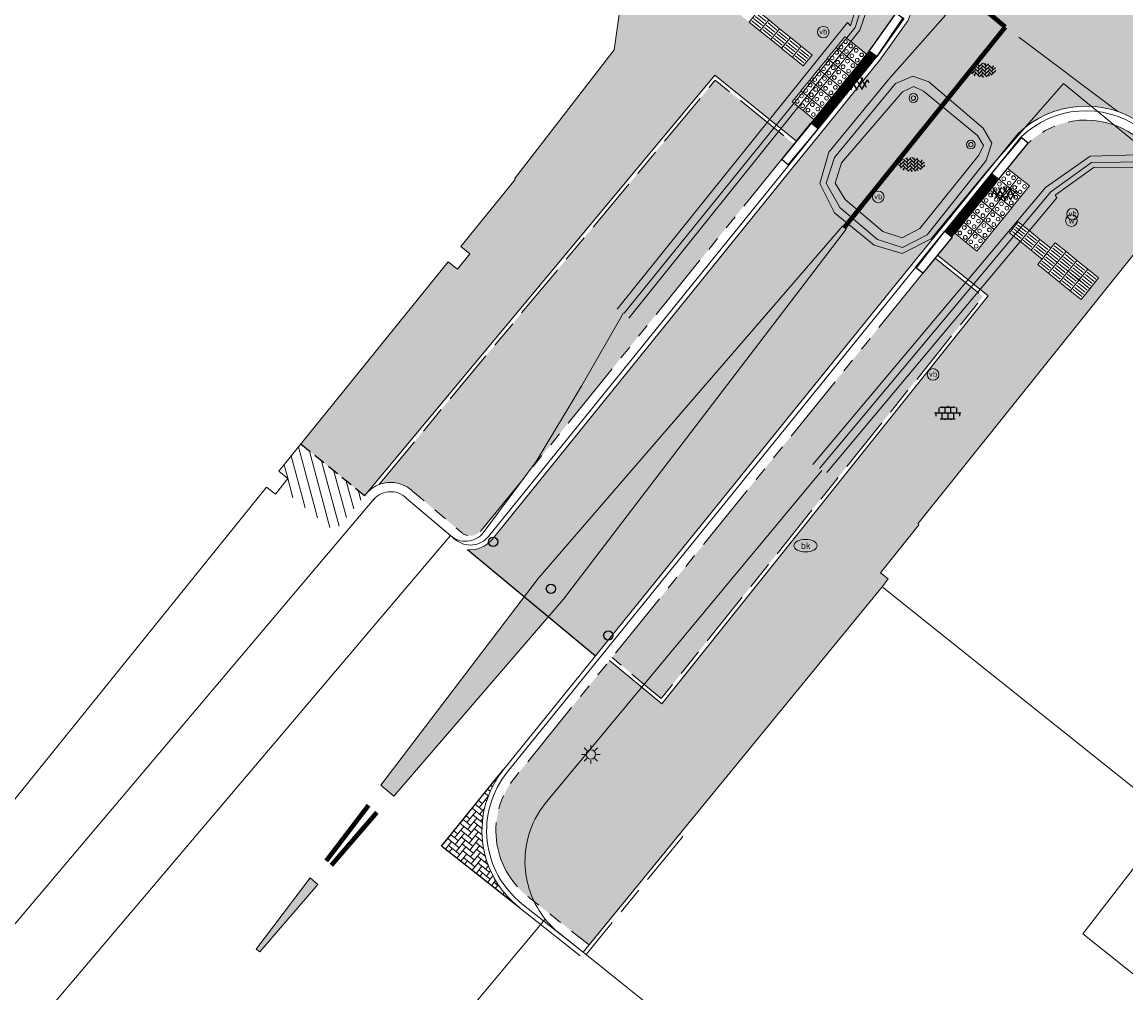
# Model space of a CAD drawing. Header units: metres. Extents: x 187916 to 189411, y 333285 to 334910.
# Tile 80 of 256: x 188410 to 188433, y 334340 to 334361. Entities that reach past the tile are written whole.
import ezdxf
from ezdxf.enums import TextEntityAlignment as Align

# ---------------------------------------------------------------- set-up
doc = ezdxf.new("R2010")
doc.units = ezdxf.units.M
for name, pattern in [('DASHED2', [0.375, 0.25, -0.125]), ('VH-OPSLUITBAND_100X200', [16, 8, -2, 4, -2]), ('VH-TROTTOIRBAND_180-200', [20, 10, -2, 2, -2, 2, -2]), ('VW-1-1_STREEP', [2, 1, -1]), ('VW-30270_STREEP', [3, 0.3, -2.7])]:
    doc.linetypes.add(name, pattern=pattern)
for name, color, linetype, lineweight in [('B-ME-IE-MEUBILAIR_WEGMEUBILAIR-S', 253, 'Continuous', 18), ('B-ME-IE-MEUBILAIR_WEGMEUBILAIR_PAAL-S', 253, 'Continuous', 18), ('B-ME-OG-BEBOUWING_HOOFDGEBOUW-G', 253, 'Continuous', 18), ('B-ME-VH-KANTOPSLUITING_ACHTERKANTBAND-G', 253, 'Continuous', 18), ('B-ME-VH-VERHARDING_ASFALT-G', 253, 'Continuous', 18), ('B-ME-VH-VERHARDING_ASFALT-S', 253, 'Continuous', 25), ('B-ME-VH-VERHARDING_BETONSTRAATSTEEN-G', 253, 'Continuous', 18), ('B-ME-VH-VERHARDING_BETONSTRAATSTEEN-S', 253, 'Continuous', 25), ('B-ME-VH-VERHARDING_TEGEL-S', 253, 'Continuous', 25), ('B-WE-IE-MEUBILAIR-S', 253, 'Continuous', 15), ('B-WE-IE-TERREINAFSCHEIDING_KUNSTMATIG_MUUR-G', 253, 'IE-TERREINAFSCHEIDING_KUNSTMATIG-SO', 15), ('B-WE-OG-BEBOUWING-GV', 253, 'Continuous', 15), ('B-WE-OG-TERREIN_ERF-GV', 253, 'Continuous', 15), ('B-WE-VH-GESLOTENVERHARDING_ASFALT-GV', 253, 'Continuous', 15), ('B-WE-VH-OPENVERHARDING_BETONSTRAATSTEEN-GV', 253, 'Continuous', 15), ('B-WE-VH-OPENVERHARDING_TEGEL-GV', 253, 'Continuous', 15), ('N-WE-GR-HAAG-HG01-A', 96, 'Continuous', 35), ('N-WE-VH-GESLOTENVERHARDING_ASFALT_ZAAGSNEDE-G', 10, 'VH-ZAAGSNEDE-SO', 25), ('N-WE-VH-HERSTRATEN-A-200', 252, 'Continuous', 18), ('N-WE-VH-KANTOPSLUITING_ELEMENT_VERLOOPBAND-G', 42, 'Continuous', 25), ('N-WE-VH-KANTOPSLUITING_OPSLUITBAND_80X200-G', 30, 'VH-OPSLUITBAND_100X200', 15), ('N-WE-VH-KANTOPSLUITING_TROTTOIRBAND_180 200-G', 251, 'VH-TROTTOIRBAND_180-200', 15), ('N-WE-VH-KANTOPSLUITING_VERLOOPBAND-S', 251, 'Continuous', 25), ('N-WE-VH-KANTOPSLUITING_VERLOOPBAND_TBV TEKENING-G', 10, 'Continuous', 25), ('N-WE-VH-KANTOPSLUITING_VOORKANTBAND-G', 7, 'Continuous', 15), ('N-WE-VH-KANTVERHARDING_STREKLAAG_BSS-G', 60, 'Continuous', 18), ('N-WE-VH-VERHARDING_BETONSTRAATSTEEN-GRIJS-A', 250, 'Continuous', 18), ('N-WE-VH-VERHARDING_BETONSTRAATSTEEN-ROOD-A', 11, 'Continuous', 18), ('N-WE-VH-VERHARDING_TEGEL-A', 254, 'Continuous', 5), ('N-WE-VH-VERKEERSTEGEL-S', 7, 'Continuous', 0), ('N-WE-VW-MARKERING_DWARS_DRIEHOEK-G', 251, 'VW-HAAIETAND50_L', 0), ('N-WE-VW-MARKERING_LANGS_STREEP_11-G', 251, 'VW-1-1_STREEP', 0), ('N-WE-VW-MARKERING_LANGS_STREEP_30270_010-G', 251, 'VW-30270_STREEP', 0), ('N-WE-VW-MARKERING_VLAK-G', 251, 'Continuous', 0)]:
    doc.layers.add(name, color=color, linetype=linetype, lineweight=lineweight)
doc.layers.add('N-WE-FIETSPAALTJE-G', color=7, linetype='Continuous')
doc.layers.add('N-WE-VH-MATERIAALSCHEIDING-G', color=7, linetype='DASHED2')
doc.styles.add('NLCS-ISO', font='NLCS-ISO.ttf')
doc.linetypes.add('IE-TERREINAFSCHEIDING_KUNSTMATIG-SO', pattern='A,4,[82,NLCS.SHX,S=0.75,R=90,X=0,Y=0],4,-2', length=10)
doc.linetypes.add('VH-ZAAGSNEDE-SO', pattern='A,1e-05,-2.54,[181,NLCS.SHX,S=2.54,R=0,X=-2.54,Y=0],-5.08,[181,NLCS.SHX,S=2.54,R=180,X=2.54,Y=0],-2.54', length=10.16001)
doc.linetypes.add('VW-HAAIETAND50_L', pattern='A,0,-0.5,[150,NLCS.SHX,S=1,R=0,X=-0.625,Y=-0.25],-0.5', length=1)

# ---------------------------------------------------------------- blocks, each defined once
blk = doc.blocks.new('SIE-MEUBILAIR_PAAL_LICHTMAST-SO')
for points in [[(-0.62, 0), (-1, 0)], [(-0.71, 0.71), (-0.44, 0.44)], [(0, 1), (0, 0.62)], [(0.44, 0.44), (0.71, 0.71)], [(1, 0), (0.62, 0)], [(-0.71, -0.71), (-0.44, -0.44)], [(0, -0.62), (0, -1)], [(0.44, -0.44), (0.71, -0.71)]]:
    blk.add_lwpolyline(points)
blk.add_circle((0, 0), 0.5)
blk = doc.blocks.new('SIE-MEUBILAIR_PUT_BRANDKRAAN-SO')
blk.add_ellipse((0, 0), major_axis=(1.25, 0), ratio=0.54)
at = {"style": 'NLCS-ISO'}
blk.add_text('bk', height=0.75, dxfattribs=at).set_placement((0.03, 0), align=Align.MIDDLE_CENTER)
blk = doc.blocks.new('SVH-ASFALT-SO')
at = {"ltscale": 0.1}
for p, q in [((-3.36, 2.17), (-1.83, 4.83)), ((-1.91, 0.69), (0.95, 5.64)), ((2.75, -0.22), (-0.47, 5.37)), ((0, 0), (3.27, 5.66)), ((4.87, 0.12), (1.65, 5.7)), ((2.18, -0.23), (5.32, 5.22)), ((6.7, 0.95), (4.04, 5.55)), ((-2.72, 1.26), (-3.45, 2.54)), ((0.36, -0.07), (-2.31, 4.55)), ((4.66, 0.07), (7.07, 4.25)), ((7.83, 2.99), (7.15, 4.18))]:
    blk.add_line(p, q, dxfattribs=at)
at = {"style": 'NLCS-ISO'}
blk.add_attdef('KLEUR', text='', height=1.8, dxfattribs=at).set_placement((9.49, 2.74), align=Align.MIDDLE_LEFT)
at = {"style": 'NLCS-ISO', "flags": 1}
blk.add_attdef('FUNCTIE', text='', height=1.8, dxfattribs=at).set_placement((0.12, -3.58), align=Align.MIDDLE_CENTER)
blk = doc.blocks.new('SVH-TEGEL_300X300_DUN_LINT_KL-SO')
for p, q in [((-2.25, 1.36), (-2.25, 0)), ((-1.9, 1.5), (1.9, 1.5)), ((-1.5, 1.62), (-1.5, 1.5)), ((-0.75, 1.5), (-0.75, 0)), ((0, 1.81), (0, 1.5)), ((0, 0), (0, -1.5)), ((0.75, 1.5), (0.75, 0)), ((1.5, 1.62), (1.5, 1.5)), ((2.25, 1.36), (2.25, 0)), ((-3.39, 0), (3.39, 0)), ((-3, 0), (-3, -0.85)), ((-1.9, -1.5), (1.9, -1.5)), ((-1.5, 0), (-1.5, -1.5)), ((-0.75, -1.5), (-0.75, -1.77)), ((0.75, -1.5), (0.75, -1.77)), ((1.5, 0), (1.5, -1.5)), ((3, 0), (3, -0.85))]:
    blk.add_line(p, q)
blk = doc.blocks.new('SIE-WEG_PAAL_VERKEERSBORD-SO')
at = {"color": 0, "linetype": 'ByBlock', "lineweight": 18}
blk.add_circle((0, 0), 1.5, dxfattribs=at)
at = {"color": 0, "linetype": 'ByBlock', "lineweight": 18, "style": 'NLCS-ISO'}
blk.add_text('vb', height=1.5, dxfattribs=at).set_placement((0, 0.13), align=Align.MIDDLE_CENTER)
blk = doc.blocks.new('SIE-WEG_STRAATPOT_WATER-SO')
blk.add_circle((0, 0), 0.4)
at = {"style": 'NLCS-ISO'}
blk.add_text('W', height=0.4, dxfattribs=at).set_placement((-0.213, -0.211))
blk = doc.blocks.new('SVH-BSS_KEIFORMAAT_KEPER-SO')
at = {"ltscale": 0.1}
for p, q in [((-5.34, 0.88), (-4.45, 0)), ((-5.2, 0.74), (-4.03, 1.91)), ((-5.2, -0.74), (-2.97, 1.48)), ((-4.81, -1.84), (-2.97, 0)), ((-4.56, 1.6), (-4.45, 1.48)), ((-3.71, 0.74), (-1.48, -1.48)), ((-3.6, 2.11), (-1.48, 0)), ((-2.48, 2.48), (-1.48, 1.48)), ((-2.23, 0.74), (-0.21, 2.76)), ((-2.23, 2.23), (-1.85, 2.61)), ((-2.23, -0.74), (0, 1.48)), ((-2.23, -2.23), (0, 0)), ((-0.74, 2.23), (1.48, 0)), ((-0.74, 0.74), (1.48, -1.48)), ((0.22, 2.75), (1.48, 1.48)), ((0.74, 2.23), (1.2, 2.68)), ((0.74, 0.74), (2.45, 2.45)), ((0.74, -0.74), (2.97, 1.48)), ((0.74, -2.23), (2.97, 0)), ((2.23, 2.23), (4.45, 0)), ((2.23, 0.74), (4.45, -1.48)), ((3.71, 0.74), (4.5, 1.53)), ((3.71, -0.74), (5.25, 0.79)), ((4.22, 1.72), (4.45, 1.48)), ((5.2, 0.74), (5.39, 0.55)), ((-5.73, -0.2), (-4.45, -1.48)), ((-3.89, -2.41), (-2.97, -1.48)), ((-3.71, -0.74), (-1.48, -2.97)), ((-3.71, -2.23), (-3.27, -2.67)), ((-1.59, -3.08), (0, -1.48)), ((-0.74, -0.74), (1.48, -2.97)), ((-0.74, -2.23), (0.21, -3.18)), ((-0.22, -3.19), (0, -2.97)), ((1.36, -3.09), (2.97, -1.48)), ((2.23, -0.74), (3.84, -2.36)), ((2.23, -2.23), (2.78, -2.78)), ((3.71, -2.23), (5.57, -0.37)), ((5.2, -0.74), (5.41, -0.95))]:
    blk.add_line(p, q, dxfattribs=at)
at = {"style": 'NLCS-ISO'}
blk.add_attdef('FORMAAT', text='', height=1.8, dxfattribs=at).set_placement((-5.83, -0.22), align=Align.MIDDLE_RIGHT)
blk.add_attdef('KLEUR', text='', height=1.8, dxfattribs=at).set_placement((5.82, -0.22), align=Align.MIDDLE_LEFT)
at = {"style": 'NLCS-ISO', "flags": 1}
blk.add_attdef('FUNCTIE', text='', height=1.8, dxfattribs=at).set_placement((0.12, -3.58), align=Align.MIDDLE_CENTER)
blk = doc.blocks.new('SIE-WEG_PAAL_BETON')
for radius in [0.188, 0.0938]:
    blk.add_circle((0, 0), radius)
blk = doc.blocks.new('DTM')
at = {"layer": 'B-ME-OG-BEBOUWING_HOOFDGEBOUW-G', "ltscale": 0.2, "flags": 128}
for points in [[(188420.36, 334357.369), (188422.499, 334360.138), (188422.848, 334362.638), (188422.216, 334363.409), (188420.7, 334364.689), (188412.34, 334371.489), (188412.421, 334371.596), (188412.658, 334371.897), (188400.217, 334381.928), (188392.607, 334388.066), (188392.375, 334387.778), (188392.269, 334387.649), (188383.87, 334394.426), (188382.256, 334395.736), (188381.447, 334396.14), (188379.758, 334395.927), (188379.133, 334395.297), (188377.757, 334393.711), (188373.382, 334388.279), (188363.819, 334376.436)], [(188440.455, 334350.379), (188433.704, 334355.794), (188429.029, 334349.958)]]:
    blk.add_lwpolyline(points, dxfattribs=at)
at = {"layer": 'B-ME-VH-KANTOPSLUITING_ACHTERKANTBAND-G', "ltscale": 0.2, "flags": 128}
for points in [[(188422.566, 334354.565), (188427.512, 334360.731), (188427.579, 334360.654), (188428.009, 334362.076), (188427.825, 334362.803), (188419.332, 334370.126), (188412.704, 334375.689), (188405.342, 334381.893), (188396.722, 334389.134), (188388.478, 334396.07), (188385.573, 334398.507), (188384.022, 334399.793), (188383.945, 334399.729), (188381.826, 334400.824)], [(188430.336, 334357.877), (188429.068, 334356.302), (188428.69, 334356.103), (188428.274, 334356.236), (188427.463, 334356.925), (188427.252, 334357.275), (188427.388, 334357.711), (188428.699, 334359.239), (188428.942, 334359.356), (188429.152, 334359.251), (188430.308, 334358.3), (188430.44, 334358.086), (188430.336, 334357.877)], [(188505.839, 334297.641), (188500.954, 334302.286), (188498.138, 334305.212), (188491.784, 334310.683), (188484.986, 334316.398), (188476.28, 334323.686), (188471.692, 334326.803), (188464.714, 334332.309), (188458.052, 334337.665), (188451.755, 334342.858), (188444.99, 334348.585), (188439.219, 334353.386), (188434.646, 334357.238), (188434.017, 334357.611), (188432.815, 334357.62), (188431.977, 334357.016), (188432.013, 334356.959), (188427.07, 334351.062)]]:
    blk.add_lwpolyline(points, dxfattribs=at)
at = {"layer": 'B-ME-VH-VERHARDING_ASFALT-G', "ltscale": 0.2, "flags": 128}
for points in [[(188422.818, 334354.378), (188427.783, 334360.567), (188428.291, 334362.05), (188428.031, 334362.903)], [(188434.022, 334357.889), (188432.156, 334359.42), (188430.574, 334357.604), (188429.315, 334356.079), (188428.691, 334355.765), (188428.088, 334355.947), (188427.239, 334356.641), (188426.919, 334357.27), (188427.112, 334357.939), (188428.406, 334359.509), (188429.964, 334361.283), (188428.031, 334362.903)], [(188434.022, 334357.889), (188432.733, 334357.858), (188431.768, 334357.183), (188426.767, 334351.228)]]:
    blk.add_lwpolyline(points, dxfattribs=at)
at = {"layer": 'B-ME-VH-VERHARDING_BETONSTRAATSTEEN-G', "ltscale": 0.2, "flags": 128}
for points in [[(188422.713, 334354.479), (188427.681, 334360.619), (188428.126, 334362.05), (188427.903, 334362.844), (188419.381, 334370.206), (188412.772, 334375.786), (188405.382, 334381.989), (188396.813, 334389.184), (188388.553, 334396.149), (188385.643, 334398.576), (188384.102, 334399.864), (188381.86, 334401.035)], [(188430.497, 334357.766), (188429.227, 334356.163), (188428.696, 334355.897), (188428.158, 334356.065), (188427.353, 334356.75), (188427.059, 334357.278), (188427.236, 334357.825), (188428.544, 334359.418), (188428.919, 334359.573), (188429.266, 334359.452), (188430.434, 334358.457), (188430.616, 334358.135), (188430.497, 334357.766)], [(188505.894, 334297.718), (188501.002, 334302.378), (188498.201, 334305.265), (188491.848, 334310.749), (188485.044, 334316.468), (188476.342, 334323.776), (188471.749, 334326.91), (188464.808, 334332.367), (188458.135, 334337.732), (188451.85, 334342.913), (188445.051, 334348.647), (188439.276, 334353.464), (188434.73, 334357.31), (188434.007, 334357.737), (188432.758, 334357.722), (188431.884, 334357.091), (188426.91, 334351.145)]]:
    blk.add_lwpolyline(points, dxfattribs=at)
at = {"layer": 'B-WE-IE-TERREINAFSCHEIDING_KUNSTMATIG_MUUR-G', "ltscale": 0.2, "flags": 128}
blk.add_lwpolyline([(188429.47, 334334.617), (188421.835, 334340.752)], dxfattribs=at)
at = {"layer": 'B-WE-OG-BEBOUWING-GV', "ltscale": 0.2, "flags": 128}
for points in [[(188405.633, 334339.111), (188415.028, 334350.746), (188415.225, 334350.592), (188415.49, 334350.932), (188415.293, 334351.086), (188418.936, 334355.588), (188419.13, 334355.43), (188419.397, 334355.759), (188419.203, 334355.917), (188420.374, 334357.357)], [(188429.054, 334349.938), (188428.227, 334348.903), (188428.391, 334348.772), (188428.263, 334348.603), (188434.492, 334343.624), (188432.572, 334341.143), (188434.409, 334339.682), (188432.091, 334336.739), (188434.542, 334334.801), (188438.646, 334339.653), (188440.183, 334338.468), (188442.076, 334340.845), (188440.653, 334341.988), (188443.185, 334345.203), (188438.993, 334348.506), (188440.44, 334350.307)]]:
    blk.add_lwpolyline(points, dxfattribs=at)
at = {"layer": 'B-WE-OG-TERREIN_ERF-GV', "ltscale": 0.2, "flags": 128}
blk.add_lwpolyline([(188434.409, 334339.682), (188432.572, 334341.143), (188434.492, 334343.624), (188428.263, 334348.603), (188423.884, 334343.255), (188421.835, 334340.752), (188421.268, 334341.2), (188421.234, 334341.23), (188421.201, 334341.261), (188421.169, 334341.292), (188421.137, 334341.325), (188421.107, 334341.358), (188421.077, 334341.391), (188421.047, 334341.426), (188421.019, 334341.461), (188419.242, 334339.336)], dxfattribs=at)
at = {"layer": 'B-WE-VH-GESLOTENVERHARDING_ASFALT-GV', "ltscale": 0.2, "flags": 128}
for points in [[(188422.698, 334354.487), (188421.807, 334352.931), (188420.821, 334351.297), (188419.688, 334349.762)], [(188421.08, 334344.023), (188426.961, 334351.103)], [(188418.983, 334349.705), (188399.547, 334326.788), (188399.72, 334326.431), (188399.606, 334326.051)], [(188419.242, 334339.336), (188421.019, 334341.461)]]:
    blk.add_lwpolyline(points, dxfattribs=at)
for points in [[(188419.688, 334349.762, -0.101873), (188419.536, 334349.638)], [(188419.153, 334349.607, -0.104924), (188418.983, 334349.705)], [(188419.348, 334349.583, -0.1029), (188419.153, 334349.607)], [(188419.536, 334349.638, -0.101697), (188419.348, 334349.583)], [(188420.689, 334343.347, -0.09863), (188421.08, 334344.023)], [(188420.588, 334342.572, -0.099184), (188420.689, 334343.347)], [(188420.719, 334341.983, -0.076038), (188420.588, 334342.572)], [(188421.019, 334341.461, -0.07581), (188420.719, 334341.983)]]:
    blk.add_lwpolyline(points, format="xyb", dxfattribs=at)
at = {"layer": 'B-WE-VH-OPENVERHARDING_BETONSTRAATSTEEN-GV', "ltscale": 0.2, "flags": 128}
blk.add_lwpolyline([(188417.3, 334350.441), (188398.576, 334328.305), (188398.457, 334327.927), (188398.612, 334327.563), (188399.547, 334326.788), (188418.983, 334349.705), (188418.032, 334350.51)], dxfattribs=at)
for points in [[(188417.453, 334350.581, 0.105745), (188417.3, 334350.441)], [(188417.65, 334350.644, 0.107018), (188417.453, 334350.581)], [(188417.856, 334350.619, 0.111193), (188417.65, 334350.644)], [(188418.032, 334350.51, 0.108547), (188417.856, 334350.619)]]:
    blk.add_lwpolyline(points, format="xyb", dxfattribs=at)
at = {"layer": 'B-WE-VH-OPENVERHARDING_TEGEL-GV', "ltscale": 0.2, "flags": 128}
for points in [[(188420.374, 334357.357), (188419.203, 334355.917), (188419.397, 334355.759), (188419.13, 334355.43), (188418.936, 334355.588), (188415.293, 334351.086), (188415.49, 334350.932), (188415.225, 334350.592), (188415.028, 334350.746), (188405.633, 334339.111), (188405.828, 334338.955), (188405.555, 334338.613), (188405.36, 334338.769), (188401.925, 334334.112), (188401.662, 334333.788), (188401.477, 334333.952), (188396.626, 334327.914), (188395.699, 334328.663), (188393.628, 334326.101), (188392.314, 334327.163)], [(188419.688, 334349.762), (188420.821, 334351.297), (188421.807, 334352.931), (188422.698, 334354.487)], [(188426.961, 334351.103), (188421.08, 334344.023)], [(188418.032, 334350.51), (188418.983, 334349.705)], [(188399.606, 334326.051), (188399.72, 334326.431), (188399.547, 334326.788), (188398.612, 334327.563), (188398.457, 334327.927), (188398.576, 334328.305), (188417.3, 334350.441)], [(188421.019, 334341.461), (188421.047, 334341.426), (188421.077, 334341.391), (188421.107, 334341.358), (188421.137, 334341.325), (188421.169, 334341.292), (188421.201, 334341.261), (188421.234, 334341.23), (188421.268, 334341.2), (188421.835, 334340.752), (188423.884, 334343.255), (188428.263, 334348.603), (188428.391, 334348.772), (188428.227, 334348.903), (188429.054, 334349.938)]]:
    blk.add_lwpolyline(points, dxfattribs=at)
for points in [[(188417.3, 334350.441, -0.105745), (188417.453, 334350.581)], [(188417.453, 334350.581, -0.107018), (188417.65, 334350.644)], [(188417.65, 334350.644, -0.111193), (188417.856, 334350.619)], [(188417.856, 334350.619, -0.108547), (188418.032, 334350.51)], [(188419.536, 334349.638, 0.101873), (188419.688, 334349.762)], [(188418.983, 334349.705, 0.104924), (188419.153, 334349.607)], [(188419.153, 334349.607, 0.1029), (188419.348, 334349.583)], [(188419.348, 334349.583, 0.101697), (188419.536, 334349.638)], [(188421.08, 334344.023, 0.09863), (188420.689, 334343.347)], [(188420.689, 334343.347, 0.099184), (188420.588, 334342.572)], [(188420.588, 334342.572, 0.076038), (188420.719, 334341.983)], [(188420.719, 334341.983, 0.07581), (188421.019, 334341.461)]]:
    blk.add_lwpolyline(points, format="xyb", dxfattribs=at)
at = {"layer": 'B-ME-IE-MEUBILAIR_WEGMEUBILAIR-S'}
for name, p, xscale, yscale, zscale in [('SIE-WEG_PAAL_VERKEERSBORD-SO', (188426.995, 334360.524), 0.083, 0.083, 0.083), ('SIE-WEG_PAAL_VERKEERSBORD-SO', (188428.176, 334356.981), 0.083, 0.083, 0.083), ('SIE-WEG_PAAL_VERKEERSBORD-SO', (188432.351, 334356.613), 0.083, 0.083, 0.083), ('SIE-WEG_STRAATPOT_WATER-SO', (188432.328, 334356.472), 0.3125, 0.3125, 0.3125), ('SIE-WEG_PAAL_VERKEERSBORD-SO', (188429.354, 334353.166), 0.083, 0.083, 0.083)]:
    blk.add_blockref(name, p, dxfattribs=dict(at, xscale=xscale, yscale=yscale, zscale=zscale))
at = {"layer": 'B-ME-IE-MEUBILAIR_WEGMEUBILAIR_PAAL-S', "xscale": 0.5, "yscale": 0.5}
for p in [(188428.931, 334359.106), (188430.167, 334358.105)]:
    blk.add_blockref('SIE-WEG_PAAL_BETON', p, dxfattribs=at)
at = {"layer": 'B-ME-VH-VERHARDING_ASFALT-S', "xscale": 0.05, "yscale": 0.05, "zscale": 0.05}
for p in [(188427.589, 334359.286), (188430.782, 334356.911)]:
    blk.add_blockref('SVH-ASFALT-SO', p, dxfattribs=at)
at = {"layer": 'B-ME-VH-VERHARDING_BETONSTRAATSTEEN-S', "xscale": 0.05, "yscale": 0.05, "zscale": 0.05}
for p in [(188430.425, 334359.717), (188428.896, 334357.689)]:
    blk.add_blockref('SVH-BSS_KEIFORMAAT_KEPER-SO', p, dxfattribs=at)
at = {"layer": 'B-ME-VH-VERHARDING_TEGEL-S', "xscale": 0.084, "yscale": 0.084, "zscale": 0.084}
blk.add_blockref('SVH-TEGEL_300X300_DUN_LINT_KL-SO', (188429.669, 334352.34), dxfattribs=at)
at = {"layer": 'B-WE-IE-MEUBILAIR-S', "xscale": 0.2, "yscale": 0.2, "zscale": 0.2}
for name, p in [('SIE-MEUBILAIR_PUT_BRANDKRAAN-SO', (188426.613, 334349.486)), ('SIE-MEUBILAIR_PAAL_LICHTMAST-SO', (188422, 334345))]:
    blk.add_blockref(name, p, dxfattribs=at)
blk = doc.blocks.new('SVH-VERKEERSTEGEL_300X300_NOPPENTEGEL')
blk.add_lwpolyline([(-0.15, 0), (0.15, 0), (0.15, -0.3), (-0.15, -0.3)], close=True)
at = {"lineweight": 0}
for centre in [(-0.075, -0.075), (-0.075, -0.225), (0.075, -0.075), (0.075, -0.225)]:
    blk.add_circle(centre, 0.04, dxfattribs=at)
blk = doc.blocks.new('SVH-VERKEERSTEGEL_300X300_GELEIDETEGEL')
blk.add_lwpolyline([(-0.15, 0), (0.15, 0), (0.15, -0.3), (-0.15, -0.3)], close=True)
at = {"lineweight": 0, "flags": 128}
for points in [[(0.12, -0.06), (-0.12, -0.06)], [(0.12, -0.12), (-0.12, -0.12)], [(0.12, -0.18), (-0.12, -0.18)], [(0.12, -0.24), (-0.12, -0.24)]]:
    blk.add_lwpolyline(points, dxfattribs=at)
blk = doc.blocks.new('SVH-TROTTOIRBAND INRITVERLOOPBAND_180 200X250_RECHTS_L1000_HD-MM')
at = {"linetype": 'Continuous', "lineweight": 0}
blk.add_line((0, 20), (-1000, 0), dxfattribs=at)
blk.add_lwpolyline([(0, 0), (-1000, 0), (-1000, 200), (0, 200)], close=True, dxfattribs=at)
blk = doc.blocks.new('SVH-TROTTOIRBAND INRITVERLOOPBAND_180 200X250_LINKS_L1000_HD-MM')
at = {"linetype": 'Continuous', "lineweight": 0}
blk.add_line((0, 20), (1000, 0), dxfattribs=at)
blk.add_lwpolyline([(0, 0), (1000, 0), (1000, 200), (0, 200)], close=True, dxfattribs=at)
blk = doc.blocks.new('ontwerp Wilhelmina- & Engelenkampstraat')
at = {"layer": 'N-WE-GR-HAAG-HG01-A', "transparency": 33554610}
h = blk.add_hatch(color=256, dxfattribs=at)
h.dxf.hatch_style = 1
h.paths.add_polyline_path([(188426.102, 334357.792), (188426.366, 334358.118), (188424.673, 334359.488), (188417.441, 334350.797, -0.293053), (188418.166, 334350.659), (188419.22, 334349.768, 0.41726), (188419.645, 334349.811)])
h = blk.add_hatch(color=256, dxfattribs=at)
h.dxf.hatch_style = 1
h.paths.add_polyline_path([(188430.428, 334354.84), (188429.398, 334355.665), (188429.134, 334355.339), (188422.454, 334347.082), (188423.511, 334346.204)])
at = {"layer": 'N-WE-VH-HERSTRATEN-A-200'}
h = blk.add_hatch(dxfattribs=at)
h.set_pattern_fill('AVH-HERSTRATEN-SO', color=256, scale=0.2, angle=45, pattern_type=2)
h.set_pattern_definition([(105, (188105.68291, 334536.56465), (-0.19318517, -0.05176381), [])])
h.paths.add_polyline_path([(188415.763, 334351.667), (188415.293, 334351.086), (188415.49, 334350.932), (188415.332, 334350.73), (188416.49, 334349.792), (188417.136, 334350.556)])
at = {"layer": 'N-WE-VH-VERHARDING_BETONSTRAATSTEEN-GRIJS-A', "transparency": 33554610}
h = blk.add_hatch(dxfattribs=at)
h.set_pattern_fill('AVH-BSS_KEIFORMAAT_ELLEBOOG', color=256, angle=51.03, pattern_type=2)
h.set_pattern_definition([(51.03, (188418.7899, 334343.03056), (-0.015599, 0.147671), [0.315, -0.105]), (321.03, (188418.62663, 334343.16263), (-0.015599, 0.147671), [0.315, -0.105])])
h.paths.add_polyline_path([(188418.79, 334343.031), (188420.457, 334341.714, -0.417598), (188420.126, 334344.682)])
at = {"layer": 'N-WE-VH-VERHARDING_BETONSTRAATSTEEN-ROOD-A', "transparency": 33554610}
h = blk.add_hatch(color=11, dxfattribs=at)
h.dxf.hatch_style = 1
edge = h.paths.add_edge_path()
edge.add_line((188433.997, 334358.426), (188435.976, 334356.762))
edge.add_line((188435.976, 334356.762), (188437.198, 334358.217))
edge.add_line((188437.198, 334358.217), (188433.751, 334361.114))
edge.add_line((188433.751, 334361.114), (188430.839, 334363.275))
edge.add_line((188430.839, 334363.275), (188387.84, 334399.419))
edge.add_arc((188388.181, 334399.825), 0.53, 139.9502, 229.9502, ccw=False)
edge.add_line((188387.775, 334400.166), (188386.353, 334398.474))
edge.add_line((188386.353, 334398.474), (188386.742, 334398.147))
edge.add_line((188386.742, 334398.147), (188387.508, 334397.504))
edge.add_line((188387.508, 334397.504), (188389.039, 334396.217))
edge.add_line((188389.039, 334396.217), (188389.804, 334395.573))
edge.add_line((188389.804, 334395.573), (188390.57, 334394.93))
edge.add_line((188390.57, 334394.93), (188391.335, 334394.287))
edge.add_line((188391.335, 334394.287), (188428.255, 334363.252))
edge.add_line((188428.255, 334363.252), (188433.859, 334358.541))
edge.add_line((188433.859, 334358.541), (188433.997, 334358.426))
h = blk.add_hatch(color=11, dxfattribs=at)
h.dxf.hatch_style = 1
edge = h.paths.add_edge_path()
edge.add_line((188422.407, 334347.501), (188422.097, 334347.118))
edge.add_line((188422.097, 334347.118), (188419.347, 334349.403))
edge.add_arc((188419.411, 334349.999), 0.6, 263.8439, 321.0257)
edge.add_line((188419.878, 334349.622), (188426.964, 334358.38))
edge.add_line((188426.964, 334358.38), (188428.225, 334359.939))
edge.add_line((188428.225, 334359.939), (188428.811, 334360.765))
edge.add_arc((188426.904, 334361.645), 2.1, 335.2423, 409.9502)
edge.add_line((188428.255, 334363.252), (188433.859, 334358.541))
edge.add_arc((188432.639, 334356.832), 2.1, 54.4714, 134.3046)
edge.add_line((188431.173, 334358.335), (188422.407, 334347.501))
at = {"layer": 'N-WE-VH-VERHARDING_TEGEL-A', "transparency": 33554610}
h = blk.add_hatch(color=256, dxfattribs=at)
h.dxf.hatch_style = 1
h.paths.add_polyline_path([(188412.523, 334372.006), (188413.288, 334372.913), (188413.617, 334373.309), (188413.751, 334373.209), (188415.292, 334371.984), (188415.417, 334371.894), (188415.069, 334371.456), (188416.253, 334370.496), (188421.677, 334366.11), (188421.591, 334365.978), (188420.605, 334364.766), (188420.7, 334364.689), (188422.216, 334363.409), (188422.848, 334362.638), (188422.499, 334360.138), (188420.36, 334357.369), (188420.374, 334357.357), (188419.203, 334355.917), (188419.397, 334355.759), (188419.13, 334355.43), (188418.936, 334355.588), (188415.763, 334351.667), (188417.136, 334350.556, -0.04067), (188417.207, 334350.641), (188424.662, 334359.6), (188426.416, 334358.18), (188426.731, 334358.569), (188426.793, 334358.647), (188426.56, 334358.836), (188426.327, 334359.024), (188426.516, 334359.257), (188426.704, 334359.491), (188426.893, 334359.724), (188427.082, 334359.957), (188427.271, 334360.19), (188427.459, 334360.424), (188427.692, 334360.235), (188427.926, 334360.046), (188427.985, 334360.119), (188428.549, 334360.915, 0.333903), (188428.062, 334363.023), (188427.985, 334363.087), (188427.424, 334363.663), (188427.348, 334363.727), (188395.081, 334390.851), (188394.249, 334389.861), (188392.725, 334387.971), (188400.217, 334381.928), (188400.625, 334381.599), (188400.865, 334381.886), (188402.822, 334381.374), (188404.517, 334379.659), (188404.843, 334378.637), (188404.618, 334378.38)])
h.paths.add_polyline_path([(188424.7, 334361.306), (188424.888, 334361.539), (188424.655, 334361.727), (188424.467, 334361.494)], flags=16)
h.paths.add_polyline_path([(188423.583, 334362.788), (188423.817, 334362.599), (188424.05, 334362.41), (188424.283, 334362.222), (188424.516, 334362.033), (188424.328, 334361.8), (188424.139, 334361.566), (188423.906, 334361.755), (188423.672, 334361.944), (188423.439, 334362.132), (188423.206, 334362.321), (188423.395, 334362.554)], flags=16)
h.paths.add_polyline_path([(188425.122, 334361.35), (188425.355, 334361.161), (188425.588, 334360.973), (188425.821, 334360.784), (188426.055, 334360.595), (188426.288, 334360.407), (188426.521, 334360.218), (188426.754, 334360.029), (188426.566, 334359.796), (188426.332, 334359.985), (188426.099, 334360.173), (188425.866, 334360.362), (188425.633, 334360.551), (188425.399, 334360.739), (188425.166, 334360.928), (188424.933, 334361.117)], flags=16)
h = blk.add_hatch(color=256, dxfattribs=at)
h.dxf.hatch_style = 1
edge = h.paths.add_edge_path()
edge.add_line((188435.663, 334356.634), (188435.586, 334356.698))
edge.add_line((188435.586, 334356.698), (188435.199, 334356.239))
edge.add_line((188435.199, 334356.239), (188434.739, 334356.626))
edge.add_line((188434.739, 334356.626), (188434.157, 334355.938))
edge.add_line((188434.157, 334355.938), (188433.699, 334356.326))
edge.add_line((188433.699, 334356.326), (188434.28, 334357.012))
edge.add_line((188434.28, 334357.012), (188433.822, 334357.397))
edge.add_line((188433.822, 334357.397), (188434.208, 334357.857))
edge.add_line((188434.208, 334357.857), (188433.673, 334358.307))
edge.add_arc((188432.639, 334356.827), 1.805, 55.0562, 133.4447)
edge.add_line((188431.398, 334358.137), (188430.958, 334357.593))
edge.add_line((188430.958, 334357.593), (188431.424, 334357.216))
edge.add_line((188431.424, 334357.216), (188430.952, 334356.633))
edge.add_line((188430.952, 334356.633), (188431.885, 334355.878))
edge.add_line((188431.885, 334355.878), (188431.98, 334355.995))
edge.add_line((188431.98, 334355.995), (188432.913, 334355.24))
edge.add_line((188432.913, 334355.24), (188432.535, 334354.773))
edge.add_line((188432.535, 334354.773), (188431.602, 334355.528))
edge.add_line((188431.602, 334355.528), (188431.697, 334355.645))
edge.add_line((188431.697, 334355.645), (188430.997, 334356.211))
edge.add_line((188430.997, 334356.211), (188431.185, 334356.444))
edge.add_line((188431.185, 334356.444), (188430.952, 334356.632))
edge.add_line((188430.952, 334356.632), (188430.292, 334355.816))
edge.add_line((188430.292, 334355.816), (188429.825, 334356.194))
edge.add_line((188429.825, 334356.194), (188429.448, 334355.727))
edge.add_line((188429.448, 334355.727), (188430.541, 334354.852))
edge.add_line((188430.541, 334354.852), (188423.522, 334346.091))
edge.add_line((188423.522, 334346.091), (188422.403, 334347.02))
edge.add_line((188422.403, 334347.02), (188420.359, 334344.493))
edge.add_arc((188421.759, 334343.361), 1.8, 141.0257, 231.6869)
edge.add_line((188420.643, 334341.949), (188421.962, 334340.907))
edge.add_line((188421.962, 334340.907), (188423.916, 334343.294))
edge.add_line((188423.916, 334343.294), (188425.129, 334344.775))
edge.add_line((188425.129, 334344.775), (188428.263, 334348.603))
edge.add_line((188428.263, 334348.603), (188428.391, 334348.772))
edge.add_line((188428.391, 334348.772), (188428.227, 334348.903))
edge.add_line((188428.227, 334348.903), (188429.054, 334349.938))
edge.add_line((188429.054, 334349.938), (188429.029, 334349.958))
edge.add_line((188429.029, 334349.958), (188433.704, 334355.794))
edge.add_line((188433.704, 334355.794), (188434.575, 334355.096))
edge.add_line((188434.575, 334355.096), (188435.783, 334356.533))
edge.add_line((188435.783, 334356.533), (188435.663, 334356.634))
at = {"layer": 'N-WE-FIETSPAALTJE-G'}
for centre in [(188419.899, 334349.569), (188421.142, 334348.561), (188422.374, 334347.557)]:
    blk.add_circle(centre, 0.1, dxfattribs=at)
at = {"layer": 'N-WE-VH-GESLOTENVERHARDING_ASFALT_ZAAGSNEDE-G', "ltscale": 0.025, "flags": 128}
for points in [[(188419.347, 334349.403), (188422.097, 334347.118)], [(188420.457, 334341.714), (188418.79, 334343.031), (188420.126, 334344.682)]]:
    blk.add_lwpolyline(points, dxfattribs=at)
at = {"layer": 'N-WE-VH-KANTOPSLUITING_ELEMENT_VERLOOPBAND-G', "const_width": 0.2, "flags": 128}
for points in [[(188426.808, 334358.506), (188428.068, 334360.063)], [(188430.691, 334357.423), (188429.685, 334356.179)]]:
    blk.add_lwpolyline(points, dxfattribs=at)
at = {"layer": 'N-WE-VH-KANTOPSLUITING_OPSLUITBAND_80X200-G', "ltscale": 0.15, "flags": 128}
for points in [[(188417.441, 334350.797), (188424.673, 334359.488), (188426.366, 334358.118)], [(188429.398, 334355.665), (188430.428, 334354.84), (188423.511, 334346.204), (188422.454, 334347.082)], [(188423.978, 334343.243), (188423.946, 334343.204), (188421.897, 334340.701)]]:
    blk.add_lwpolyline(points, dxfattribs=at)
at = {"layer": 'N-WE-VH-KANTOPSLUITING_TROTTOIRBAND_180 200-G', "ltscale": 0.15, "flags": 128}
blk.add_lwpolyline([(188426.731, 334358.569), (188427.99, 334360.126)], dxfattribs=at)
for points in [[(188433.685, 334358.297, 0.363146), (188431.382, 334358.12, 0.363146)], [(188417.136, 334350.556, -0.4578), (188418.166, 334350.659), (188419.22, 334349.768, 0.41726), (188419.645, 334349.811), (188426.102, 334357.792)], [(188429.134, 334355.339), (188420.359, 334344.493, 0.417598), (188420.643, 334341.949), (188421.962, 334340.907)]]:
    blk.add_lwpolyline(points, format="xyb", dxfattribs=at)
at = {"layer": 'N-WE-VH-KANTOPSLUITING_VERLOOPBAND_TBV TEKENING-G', "flags": 128}
for points in [[(188428.724, 334360.816), (188428.145, 334360), (188427.982, 334360.116), (188428.561, 334360.931)], [(188426.257, 334357.666), (188426.886, 334358.443), (188426.731, 334358.569), (188426.102, 334357.792)], [(188431.242, 334358.263), (188430.613, 334357.486), (188430.769, 334357.36), (188431.398, 334358.137)], [(188428.978, 334355.465), (188429.607, 334356.242), (188429.763, 334356.116), (188429.134, 334355.339)]]:
    blk.add_lwpolyline(points, close=True, dxfattribs=at)
at = {"layer": 'N-WE-VH-KANTOPSLUITING_VOORKANTBAND-G', "flags": 128}
for points in [[(188426.886, 334358.443), (188428.145, 334360)], [(188430.613, 334357.486), (188429.607, 334356.242)]]:
    blk.add_lwpolyline(points, dxfattribs=at)
at = {"layer": 'N-WE-VH-KANTOPSLUITING_VOORKANTBAND-G', "linetype": 'Continuous', "ltscale": 0.2, "flags": 128}
blk.add_lwpolyline([(188417.136, 334350.556), (188424.662, 334359.6), (188426.416, 334358.18)], dxfattribs=at)
at = {"layer": 'N-WE-VH-KANTOPSLUITING_VOORKANTBAND-G', "flags": 128}
for points in [[(188433.801, 334358.46, 0.363146), (188431.242, 334358.263)], [(188417.3, 334350.441, -0.461104), (188418.032, 334350.51), (188419.092, 334349.615, 0.417979), (188419.8, 334349.685), (188426.257, 334357.666)], [(188428.978, 334355.465), (188420.204, 334344.619, 0.417598), (188420.519, 334341.792), (188421.835, 334340.752)]]:
    blk.add_lwpolyline(points, format="xyb", dxfattribs=at)
at = {"layer": 'N-WE-VH-KANTOPSLUITING_VOORKANTBAND-G', "ltscale": 0.2, "flags": 128}
for points in [[(188429.448, 334355.727), (188430.541, 334354.852), (188423.522, 334346.091), (188422.403, 334347.02)], [(188423.916, 334343.294), (188423.884, 334343.255), (188421.835, 334340.752)]]:
    blk.add_lwpolyline(points, dxfattribs=at)
at = {"layer": 'N-WE-VH-KANTVERHARDING_STREKLAAG_BSS-G', "flags": 128}
for points in [[(188419.347, 334349.403, 0.254812), (188419.878, 334349.622), (188426.335, 334357.603), (188426.964, 334358.38), (188428.225, 334359.939), (188428.811, 334360.765, 0.338034), (188428.255, 334363.252), (188427.489, 334363.896), (188391.335, 334394.287), (188390.57, 334394.93), (188389.804, 334395.573), (188389.039, 334396.217), (188387.508, 334397.504), (188386.742, 334398.147), (188386.353, 334398.474)], [(188437.387, 334355.576), (188435.976, 334356.762), (188433.859, 334358.541, 0.363146), (188431.173, 334358.335), (188429.529, 334356.305), (188428.9, 334355.527), (188422.407, 334347.501), (188420.126, 334344.682, 0.417598), (188420.457, 334341.714), (188421.773, 334340.674)]]:
    blk.add_lwpolyline(points, format="xyb", dxfattribs=at)
at = {"layer": 'N-WE-VH-MATERIAALSCHEIDING-G', "flags": 128}
blk.add_lwpolyline([(188417.136, 334350.556), (188415.763, 334351.667)], dxfattribs=at)
at = {"layer": 'N-WE-VH-KANTOPSLUITING_VERLOOPBAND-S'}
for name, p, xscale, yscale, zscale, rotation in [('SVH-TROTTOIRBAND INRITVERLOOPBAND_180 200X250_RECHTS_L1000_HD-MM', (188428.724, 334360.816), 0.001, 0.001, 0.001, 54.66015753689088), ('SVH-TROTTOIRBAND INRITVERLOOPBAND_180 200X250_LINKS_L1000_HD-MM', (188426.257, 334357.666), 0.001, 0.001, 0.001, 51.02566006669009), ('SVH-TROTTOIRBAND INRITVERLOOPBAND_180 200X250_LINKS_L1000_HD-MM', (188431.242, 334358.263), 0.0009999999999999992, 0.0009999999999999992, 0.0009999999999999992, 231.0256599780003), ('SVH-TROTTOIRBAND INRITVERLOOPBAND_180 200X250_RECHTS_L1000_HD-MM', (188428.978, 334355.465), 0.001, 0.001, 0.001, 231.02566006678)]:
    blk.add_blockref(name, p, dxfattribs=dict(at, xscale=xscale, yscale=yscale, zscale=zscale, rotation=rotation))
at = {"layer": 'N-WE-VH-VERKEERSTEGEL-S', "xscale": -1}
for name, p, rotation in [('SVH-VERKEERSTEGEL_300X300_GELEIDETEGEL', (188425.516, 334360.645), 141.0256600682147), ('SVH-VERKEERSTEGEL_300X300_GELEIDETEGEL', (188425.749, 334360.456), 141.0256600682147), ('SVH-VERKEERSTEGEL_300X300_GELEIDETEGEL', (188425.982, 334360.268), 141.0256600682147), ('SVH-VERKEERSTEGEL_300X300_GELEIDETEGEL', (188426.216, 334360.079), 141.0256600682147), ('SVH-VERKEERSTEGEL_300X300_GELEIDETEGEL', (188426.449, 334359.89), 141.0256600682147), ('SVH-VERKEERSTEGEL_300X300_NOPPENTEGEL', (188430.863, 334357.477), 51.02566007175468), ('SVH-VERKEERSTEGEL_300X300_NOPPENTEGEL', (188430.675, 334357.243), 51.02566007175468), ('SVH-VERKEERSTEGEL_300X300_NOPPENTEGEL', (188431.097, 334357.288), 51.02566007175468), ('SVH-VERKEERSTEGEL_300X300_NOPPENTEGEL', (188430.486, 334357.01), 51.02566007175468), ('SVH-VERKEERSTEGEL_300X300_NOPPENTEGEL', (188430.908, 334357.055), 51.02566007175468), ('SVH-VERKEERSTEGEL_300X300_NOPPENTEGEL', (188430.297, 334356.777), 51.02566007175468), ('SVH-VERKEERSTEGEL_300X300_NOPPENTEGEL', (188430.719, 334356.821), 51.02566007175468), ('SVH-VERKEERSTEGEL_300X300_NOPPENTEGEL', (188430.109, 334356.544), 51.02566007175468), ('SVH-VERKEERSTEGEL_300X300_NOPPENTEGEL', (188430.53, 334356.588), 51.02566007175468), ('SVH-VERKEERSTEGEL_300X300_NOPPENTEGEL', (188429.92, 334356.311), 51.02566007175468), ('SVH-VERKEERSTEGEL_300X300_NOPPENTEGEL', (188430.342, 334356.355), 51.02566007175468), ('SVH-VERKEERSTEGEL_300X300_NOPPENTEGEL', (188430.153, 334356.122), 51.02566007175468)]:
    blk.add_blockref(name, p, dxfattribs=dict(at, rotation=rotation))
at = {"layer": 'N-WE-VH-VERKEERSTEGEL-S'}
for name, p, rotation in [('SVH-VERKEERSTEGEL_300X300_NOPPENTEGEL', (188427.598, 334360.118), 231.0256600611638), ('SVH-VERKEERSTEGEL_300X300_NOPPENTEGEL', (188427.409, 334359.885), 231.0256600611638), ('SVH-VERKEERSTEGEL_300X300_NOPPENTEGEL', (188427.831, 334359.93), 231.0256600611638), ('SVH-VERKEERSTEGEL_300X300_NOPPENTEGEL', (188427.221, 334359.652), 231.0256600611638), ('SVH-VERKEERSTEGEL_300X300_NOPPENTEGEL', (188427.643, 334359.696), 231.0256600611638), ('SVH-VERKEERSTEGEL_300X300_NOPPENTEGEL', (188427.032, 334359.419), 231.0256600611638), ('SVH-VERKEERSTEGEL_300X300_NOPPENTEGEL', (188427.454, 334359.463), 231.0256600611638), ('SVH-VERKEERSTEGEL_300X300_NOPPENTEGEL', (188426.843, 334359.185), 231.0256600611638), ('SVH-VERKEERSTEGEL_300X300_NOPPENTEGEL', (188427.265, 334359.23), 231.0256600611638), ('SVH-VERKEERSTEGEL_300X300_NOPPENTEGEL', (188426.655, 334358.952), 231.0256600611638), ('SVH-VERKEERSTEGEL_300X300_NOPPENTEGEL', (188427.077, 334358.997), 231.0256600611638), ('SVH-VERKEERSTEGEL_300X300_NOPPENTEGEL', (188426.888, 334358.763), 231.0256600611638), ('SVH-VERKEERSTEGEL_300X300_GELEIDETEGEL', (188431.114, 334356.117), 141.0256600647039), ('SVH-VERKEERSTEGEL_300X300_GELEIDETEGEL', (188431.347, 334355.928), 141.0256600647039), ('SVH-VERKEERSTEGEL_300X300_GELEIDETEGEL', (188431.58, 334355.739), 141.0256600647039), ('SVH-VERKEERSTEGEL_300X300_GELEIDETEGEL', (188431.908, 334355.667), 141.0256600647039), ('SVH-VERKEERSTEGEL_300X300_GELEIDETEGEL', (188431.719, 334355.434), 141.0256600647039), ('SVH-VERKEERSTEGEL_300X300_GELEIDETEGEL', (188432.141, 334355.478), 141.0256600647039), ('SVH-VERKEERSTEGEL_300X300_GELEIDETEGEL', (188431.952, 334355.245), 141.0256600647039), ('SVH-VERKEERSTEGEL_300X300_GELEIDETEGEL', (188432.374, 334355.29), 141.0256600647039), ('SVH-VERKEERSTEGEL_300X300_GELEIDETEGEL', (188432.185, 334355.056), 141.0256600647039), ('SVH-VERKEERSTEGEL_300X300_GELEIDETEGEL', (188432.607, 334355.101), 141.0256600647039), ('SVH-VERKEERSTEGEL_300X300_GELEIDETEGEL', (188432.419, 334354.868), 141.0256600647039)]:
    blk.add_blockref(name, p, dxfattribs=dict(at, rotation=rotation))
blk = doc.blocks.new('markering')
at = {"layer": 'N-WE-VW-MARKERING_VLAK-G'}
h = blk.add_hatch(color=256, dxfattribs=at)
h.dxf.hatch_style = 1
edge = h.paths.add_edge_path()
edge.add_arc((188421.142, 334348.561), 0.1, 0, 360)
h.paths.add_polyline_path([(188417.764, 334344.101), (188421.412, 334348.338), (188427.484, 334356.291), (188427.407, 334356.354), (188420.869, 334348.78), (188417.487, 334344.339)])
h = blk.add_hatch(color=256, dxfattribs=at)
h.dxf.hatch_style = 1
h.paths.add_polyline_path([(188416.133, 334342.206), (188415.97, 334342.347), (188414.807, 334340.819), (188414.884, 334340.756)])
at = {"layer": 'N-WE-VW-MARKERING_DWARS_DRIEHOEK-G', "ltscale": 0.6, "flags": 128}
blk.add_lwpolyline([(188431.197, 334360.414), (188433.325, 334358.817)], dxfattribs=at)
at = {"layer": 'N-WE-VW-MARKERING_LANGS_STREEP_11-G', "const_width": 0.1, "flags": 128}
blk.add_lwpolyline([(188430.904, 334360.634), (188428.882, 334362.333)], dxfattribs=at)
at = {"layer": 'N-WE-VW-MARKERING_LANGS_STREEP_11-G', "ltscale": 0.5, "const_width": 0.1, "flags": 128}
for points in [[(188417.222, 334343.908), (188416.311, 334342.712)], [(188417.4, 334343.755), (188416.421, 334342.618)]]:
    blk.add_lwpolyline(points, dxfattribs=at)
at = {"layer": 'N-WE-VW-MARKERING_LANGS_STREEP_30270_010-G', "const_width": 0.1, "flags": 128}
blk.add_lwpolyline([(188427.445, 334356.322), (188430.907, 334360.631)], dxfattribs=at)
at = {"layer": 'N-WE-VW-MARKERING_VLAK-G', "flags": 128}
for points in [[(188417.764, 334344.101), (188421.412, 334348.338), (188427.484, 334356.291), (188427.407, 334356.354), (188420.869, 334348.78), (188417.487, 334344.339)], [(188416.133, 334342.206), (188415.97, 334342.347), (188414.807, 334340.819), (188414.884, 334340.756)]]:
    blk.add_lwpolyline(points, close=True, dxfattribs=at)

msp = doc.modelspace()

# ---------------------------------------------------------------- block references
msp.add_blockref('DTM', (0, 0))

# ---------------------------------------------------------------- next in the draw order: block references
msp.add_blockref('ontwerp Wilhelmina- & Engelenkampstraat', (0, 0))

# ---------------------------------------------------------------- next in the draw order: block references
msp.add_blockref('markering', (0, 0))

doc.saveas('drawing.dxf')
